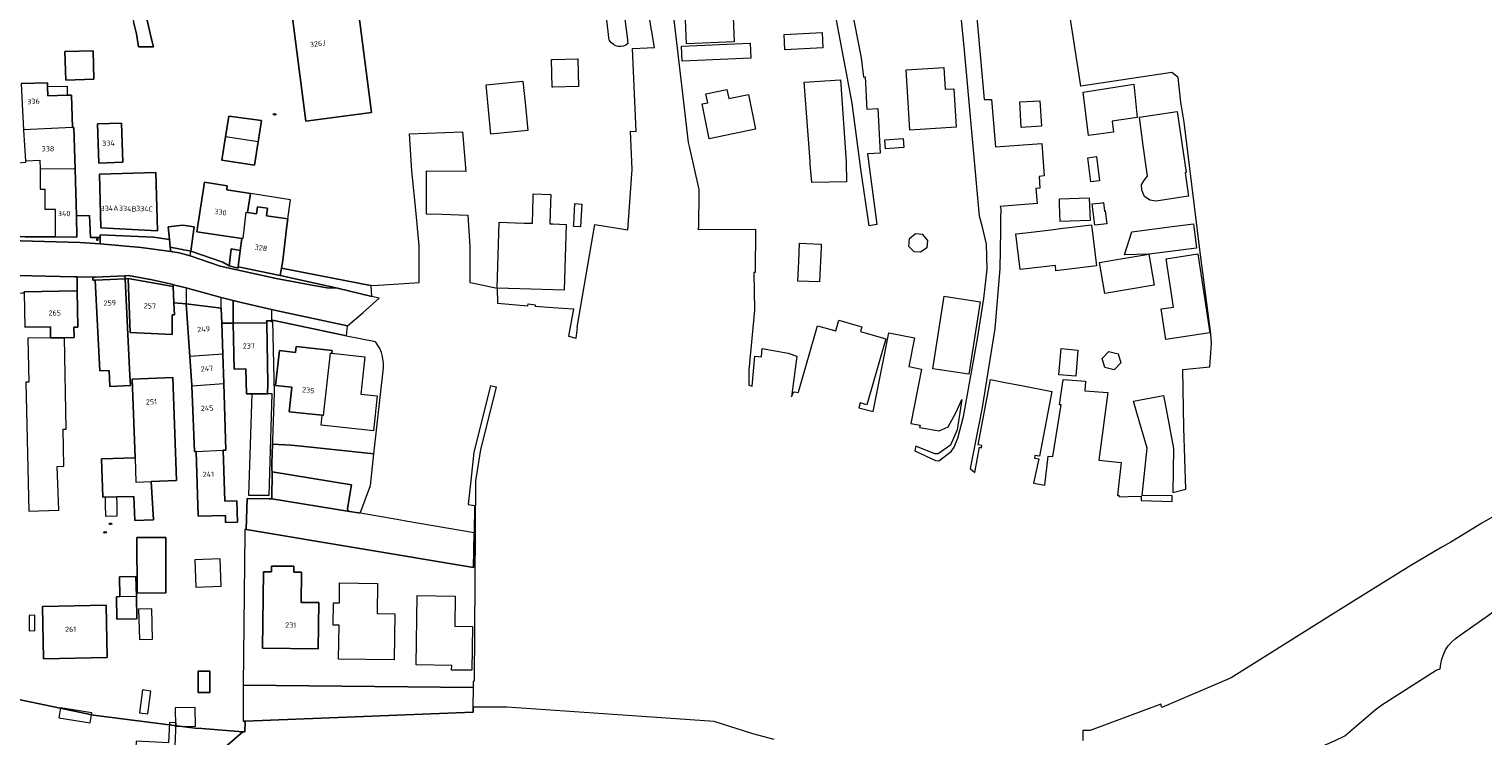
# Model space of a CAD drawing. Header units: metres. Extents: x 92650 to 117222, y 425801 to 461092.
# Tile 126 of 146: x 115911 to 116159, y 426360 to 426481. Entities that reach past the tile are written whole.
import ezdxf
from ezdxf.enums import TextEntityAlignment as Align

# ---------------------------------------------------------------- set-up
doc = ezdxf.new("R2010")
doc.units = ezdxf.units.M
doc.layers.get('0').update_dxf_attribs({"color": 253, "linetype": 'CONTINUOUS', "lineweight": 15})
for name, color, linetype, lineweight in [('B-WE-GK-KEERWAND_DAMWAND-G', 253, 'CONTINUOUS', 15), ('B-WE-GR-STRUIK-GV', 253, 'CONTINUOUS', 15), ('B-WE-IE-MEUBILAIR-S', 253, 'CONTINUOUS', 15), ('B-WE-IE-TERREINAFSCHEIDING_KUNSTMATIG_MUUR-G', 253, 'IE-TERREINAFSCHEIDING_KUNSTMATIG-SO', 15), ('B-WE-KW-KUNSTWERK_STEIGER-GV', 253, 'CONTINUOUS', 15), ('B-WE-OG-BEBOUWING-GV', 253, 'CONTINUOUS', 15), ('B-WE-OG-BEBOUWING-T18', 253, 'CONTINUOUS', 15), ('B-WE-OG-BEBOUWING_LUIFEL-GV', 253, 'CONTINUOUS', 15), ('B-WE-OG-BEBOUWING_OVERBOUWING-GV', 253, 'CONTINUOUS', 15), ('B-WE-OG-BEBOUWING_SCHUUR-GV', 253, 'CONTINUOUS', 15), ('B-WE-OG-TERREIN_ERF-GV', 253, 'CONTINUOUS', 15), ('B-WE-OG-WATER-GV', 253, 'CONTINUOUS', 15), ('B-WE-OG-WATER_SLOOT-GV', 253, 'CONTINUOUS', 15), ('B-WE-VH-GESLOTENVERHARDING_ASFALT-GV', 253, 'CONTINUOUS', 15), ('B-WE-VH-GESLOTENVERHARDING_BETON-GV', 253, 'CONTINUOUS', 15), ('B-WE-VH-OPENVERHARDING_BETONSTRAATSTEEN-GV', 253, 'CONTINUOUS', 15), ('B-WE-VH-OPENVERHARDING_STRAATBAKSTEEN-GV', 253, 'CONTINUOUS', 15), ('B-WE-VH-OPENVERHARDING_TEGEL-GV', 253, 'CONTINUOUS', 15)]:
    doc.layers.add(name, color=color, linetype=linetype, lineweight=lineweight)
doc.styles.add('NLCS-ISO', font='NLCS-ISO.ttf')
doc.styles.add('NLCS-ISO-M200-T18', font='NLCS-ISO.ttf', dxfattribs={"height": 0.36})
doc.linetypes.add('IE-TERREINAFSCHEIDING_KUNSTMATIG-SO', pattern='A,4,[82,NLCS.SHX,S=0.75,R=90,X=0,Y=0],4,-2', length=10)

# ---------------------------------------------------------------- blocks, each defined once
blk = doc.blocks.new('SIE-MEUBILAIR_PAAL_LICHTMAST-SO')
for points in [[(-0.6, 0), (-1, 0)], [(-0.7, 0.7), (-0.4, 0.4)], [(0, 1), (0, 0.6)], [(0.4, 0.4), (0.7, 0.7)], [(1, 0), (0.6, 0)], [(-0.7, -0.7), (-0.4, -0.4)], [(0, -0.6), (0, -1)], [(0.4, -0.4), (0.7, -0.7)]]:
    blk.add_lwpolyline(points)
blk.add_circle((0, 0), 0.5)
blk = doc.blocks.new('SIE-MEUBILAIR_PUT_RIOOLPUT-SO')
blk.add_ellipse((0, 0), major_axis=(1.25, 0), ratio=0.54)
at = {"style": 'NLCS-ISO'}
blk.add_text('ri', height=0.75, dxfattribs=at).set_placement((0, 0.1), align=Align.MIDDLE_CENTER)
blk = doc.blocks.new('SIE-MEUBILAIR_PUT-SO')
blk.add_ellipse((0, 0), major_axis=(1.25, 0), ratio=0.54)

msp = doc.modelspace()

# ---------------------------------------------------------------- linework, layer by layer
at = {"layer": 'B-WE-GK-KEERWAND_DAMWAND-G', "transparency": 33554687, "flags": 128}
for points in [[(115947.079, 426369.141), (115986.457, 426368.744)], [(115947.079, 426369.141), (115947.079, 426363.021)], [(115986.397, 426364.518), (115947.404, 426363.021)], [(115947.351, 426361.196), (115947.047, 426361.188)], [(115947.404, 426363.021), (115947.079, 426363.021)], [(115947.404, 426363.021), (115947.351, 426361.196)]]:
    msp.add_lwpolyline(points, dxfattribs=at)
at = {"layer": 'B-WE-GR-STRUIK-GV', "transparency": 33554687, "flags": 128}
for points in [[(116009.744, 426479.295), (116009.657, 426479.437), (116007.442, 426498.585), (116004.351, 426519.43), (116004.729, 426519.696)], [(115909.157, 426472.018), (115913.659, 426472.145), (115913.679, 426471.422), (115913.721, 426469.917), (115917.083, 426470.012), (115917.779, 426470.031), (115917.934, 426464.499), (115918.158, 426464.51), (115918.359, 426457.36), (115918.583, 426449.365), (115920.849, 426449.428), (115920.992, 426445.674), (115922.644, 426445.668), (115922.636, 426446.159), (115931.753, 426445.713), (115934.483, 426445.308), (115934.247, 426447.487), (115936.804, 426447.764), (115938.692, 426447.516), (115938.144, 426443.352), (115943.628, 426441.44), (115944.696, 426440.832), (115945.061, 426443.739), (115946.604, 426443.457), (115946.87, 426445.52), (115946.87, 426445.522), (115939.18, 426446.63), (115940.49, 426455.13), (115944.378, 426454.53), (115944.27, 426453.83), (115948.34, 426453.21), (115947.841, 426449.956), (115949.372, 426449.737), (115949.544, 426450.942), (115951.257, 426450.697), (115951.073, 426449.402), (115954.696, 426448.885), (115954.524, 426447.678), (115953.857, 426441.747), (115953.641, 426440.46), (115968.874, 426437.452), (115968.94, 426437.456), (115970.185, 426437.535), (115976.364, 426437.927), (115977.162, 426437.978), (115977.173, 426444.226), (115976.68, 426449.801), (115975.897, 426457.051), (115975.533, 426463.398), (115984.581, 426463.73), (115985.167, 426456.981), (115978.34, 426457.033), (115978.34, 426449.746), (115981.077, 426449.655), (115985.474, 426449.508), (115985.819, 426444.134), (115985.808, 426437.963), (115985.957, 426437.963), (115990.473, 426437.013), (115990.539, 426434.465), (115995.763, 426433.985), (115995.811, 426434.314), (115996.993, 426434.166), (115996.964, 426433.962), (116000, 426433.74), (116003.515, 426433.482), (116002.662, 426428.787), (116004.01, 426428.466), (116004.067, 426428.926), (116004.239, 426430.318), (116004.183, 426430.328), (116007.17, 426447.893), (116012.799, 426446.979), (116013.564, 426457.325), (116013.283, 426463.827), (116014.253, 426463.783), (116013.64, 426477.967), (116017.41, 426478.13), (116013.704, 426500)], [(116020.71, 426482.86), (116022.209, 426469.792), (116023.165, 426461.904), (116023.36, 426461.028), (116024.935, 426453.873), (116024.933, 426453.475), (116024.903, 426447.368), (116024.788, 426447.063), (116034.625, 426447.091), (116034.613, 426439.702), (116034.348, 426439.696), (116034.485, 426433.254), (116033.525, 426423.024), (116033.492, 426420.411), (116034.083, 426420.254), (116034.524, 426425.386), (116035.677, 426425.278), (116035.783, 426426.728), (116040.223, 426425.899), (116041.693, 426425.373), (116040.805, 426418.465), (116041.162, 426419.267), (116041.328, 426419.298), (116041.908, 426419.155), (116042.075, 426419.469), (116045.246, 426430.599), (116048.36, 426429.71), (116048.88, 426431.55), (116052.036, 426430.65), (116052.81, 426430.43), (116052.58, 426429.62), (116056.89, 426428.38), (116053.66, 426417.07), (116052.54, 426417.39), (116052.302, 426416.556), (116054.762, 426415.941), (116056.446, 426424.485), (116057.42, 426429.39), (116061.81, 426428.52), (116060.84, 426423.62), (116063.038, 426423.185), (116061.206, 426413.894), (116062.765, 426413.594), (116062.691, 426413.216), (116066.043, 426412.62), (116067.58, 426413.339), (116068.889, 426415.726), (116069.891, 426418.004), (116069.112, 426412.779), (116067.948, 426410.153), (116065.885, 426408.713), (116065.292, 426408.685), (116062.064, 426410.024), (116061.9, 426409.192), (116065.426, 426407.579), (116065.946, 426407.49), (116068.064, 426409.085), (116068.579, 426409.817), (116069.242, 426411.394), (116070.194, 426415.08), (116072.604, 426428.381), (116073.686, 426435.272), (116074.206, 426440.264), (116074.099, 426444.547), (116073.444, 426447.467), (116073.087, 426448.705), (116072.905, 426449.336), (116070.352, 426477.643), (116068.382, 426497.988)], [(116071.887, 426489.641), (116073.699, 426469.252), (116074.986, 426469.279), (116075.67, 426461.158), (116081.991, 426461.642), (116083.55, 426461.76), (116083.97, 426456.2), (116083.097, 426456.128), (116083.249, 426454.113), (116082.571, 426454.062), (116082.77, 426451.465), (116076.448, 426450.981), (116076.564, 426450.495), (116076.536, 426448.86), (116076.501, 426446.79), (116076.38, 426440.302), (116075.527, 426430.131), (116073.388, 426416.601), (116071.321, 426406.167), (116072.152, 426405.487), (116072.94, 426409.811), (116073.279, 426409.744), (116073.349, 426410.114), (116072.708, 426410.236), (116074.83, 426421.4), (116077.282, 426420.913), (116080.083, 426420.357), (116085.258, 426419.33), (116083.155, 426408.274), (116082.392, 426408.419), (116082.307, 426407.973), (116083.045, 426407.828), (116082.124, 426403.667), (116084.066, 426403.33), (116084.684, 426408.301), (116085.47, 426408.245), (116086.857, 426417.083), (116086.57, 426417.085), (116087.244, 426421.379), (116091.066, 426421.136), (116090.907, 426419.488), (116094.853, 426419.168), (116093.314, 426407.608), (116097.121, 426407.2), (116096.524, 426401.631), (116096.739, 426401.608), (116096.726, 426401.429), (116097.605, 426401.376), (116098.32, 426401.393), (116100.572, 426401.448), (116100.554, 426400.738), (116105.859, 426400.562), (116105.868, 426401.546), (116100.734, 426401.582), (116101.563, 426409.68), (116099.926, 426415.298), (116099.27, 426417.7), (116104.36, 426418.66), (116104.796, 426416.36), (116106.087, 426409.616), (116105.988, 426402.113), (116108.163, 426402.664), (116107.832, 426413.159), (116107.693, 426423.111), (116112.277, 426423.595), (116112.556, 426427.561), (116112.444, 426429.215), (116110.592, 426443.613), (116107.892, 426465.414), (116107.351, 426468.836), (116106.861, 426473.05), (116105.766, 426473.896), (116090.252, 426471.565), (116087.099, 426491.873)], [(116011.233, 426487.816), (116011.674, 426487.873), (116012.704, 426479.913), (116012.844, 426478.833)], [(116050.445, 426488.094), (116052.688, 426476.406), (116053.123, 426473.114), (116053.372, 426473.128), (116053.555, 426469.847), (116053.633, 426468.457), (116053.681, 426467.598), (116055.546, 426467.702), (116055.971, 426460.084), (116053.803, 426459.963), (116055.367, 426447.875), (116054.711, 426447.781), (116054.063, 426447.688), (116052.625, 426457.344), (116051.172, 426468.656), (116048.287, 426483.744)], [(115930.341, 426484.285), (115931.369, 426479.783), (115931.746, 426478.288), (115931.379, 426478.283), (115930.202, 426478.264), (115929.224, 426478.265), (115928.836, 426480.473), (115928.361, 426482.533)], [(116030.83, 426483.32), (116031.02, 426479.152), (116022.859, 426478.78), (116022.67, 426482.95)]]:
    msp.add_lwpolyline(points, dxfattribs=at)
for points in [[(115976.02, 426499.936), (115974.017, 426499.678), (115974.087, 426499.133), (115972.742, 426498.96), (115973.079, 426496.343), (115969.738, 426495.913), (115969.4, 426498.533), (115965.033, 426497.969), (115969.016, 426467.036), (115957.821, 426465.587), (115953.836, 426496.529), (115952.874, 426496.406), (115951.118, 426510.048), (115972.33, 426512.776), (115972.4, 426512.23), (115974.394, 426512.487), (115974.012, 426515.453), (115985.236, 426516.871), (115989.301, 426485.365), (115978.105, 426483.927)], [(116039.543, 426480.357), (116046.028, 426480.694), (116046.162, 426478.114), (116039.677, 426477.777)], [(116021.977, 426478.368), (116033.709, 426478.889), (116033.822, 426476.362), (116022.09, 426475.841)], [(115921.43, 426477.61), (115921.57, 426472.72), (115916.78, 426472.58), (115916.64, 426477.47)], [(116000, 426471.372), (115999.874, 426471.369), (115999.769, 426476.109), (116000, 426476.114), (116004.29, 426476.21), (116004.396, 426471.469)], [(116060.623, 426470.615), (116060.391, 426474.356), (116066.809, 426474.754), (116067.041, 426471.013), (116068.538, 426471.106), (116068.945, 426464.522), (116061.031, 426464.032)], [(115988.993, 426467.555), (115988.589, 426471.769), (115994.91, 426472.375), (115995.314, 426468.161), (115995.719, 426463.947), (115989.398, 426463.341)], [(116030.085, 426469.426), (116033.458, 426470.106), (116034.655, 426464.175), (116026.703, 426462.57), (116025.506, 426468.501), (116026.487, 426468.699), (116026.166, 426470.213), (116029.743, 426470.968)], [(116050.11, 426458.594), (116050.17, 426455.17), (116044.25, 426455.06), (116044.002, 426458.213), (116043.964, 426458.723), (116042.963, 426472.221), (116049.169, 426472.657)], [(116099.876, 426466.204), (116095.595, 426465.57), (116095.823, 426463.694), (116091.574, 426463.102), (116090.656, 426470.544), (116099.288, 426471.867)], [(116083.236, 426469.058), (116083.499, 426464.713), (116080.058, 426464.504), (116079.795, 426468.85)], [(115949.66, 426462.02), (115949.05, 426458.05), (115943.47, 426458.9), (115944.08, 426462.88), (115944.63, 426466.42), (115950.23, 426465.69)], [(116100.239, 426466.247), (116106.703, 426467.239), (116108.242, 426456.763), (116108.045, 426456.733), (116108.65, 426452.76), (116108.574, 426452.753), (116103.14, 426451.9), (116102.06, 426452.06), (116101.11, 426452.7), (116100.67, 426453.75), (116100.63, 426454.7), (116101.02, 426455.35), (116101.33, 426455.83), (116101.66, 426456.16), (116100.919, 426461.422)], [(115926.518, 426458.529), (115922.404, 426458.388), (115922.174, 426465.107), (115926.287, 426465.247)], [(116056.747, 426462.35), (116059.878, 426462.578), (116059.988, 426461.071), (116056.856, 426460.843)], [(116091.451, 426459.322), (116092.937, 426459.5), (116093.43, 426455.374), (116091.943, 426455.197)], [(115932.464, 426446.819), (115922.783, 426447.336), (115922.526, 426456.501), (115932.185, 426456.771)], [(115990.473, 426437.013), (115990.818, 426448.281), (115995.029, 426448.152), (115996.511, 426448.107), (115996.646, 426452.506), (115996.665, 426453.139), (115999.651, 426453.048), (115999.607, 426451.597), (115999.497, 426448.002), (116000, 426447.987), (116002.286, 426447.917), (116001.942, 426436.662), (116000, 426436.721), (115996.28, 426436.835)], [(116004.98, 426451.401), (116004.758, 426447.495), (116004.68, 426447.499), (116003.568, 426447.562), (116003.586, 426447.877), (116003.789, 426451.469)], [(116086.714, 426448.414), (116086.609, 426451.376), (116086.578, 426452.264), (116091.688, 426452.444), (116091.823, 426448.594)], [(116092.188, 426451.417), (116093.961, 426451.629), (116094.091, 426451.645), (116094.264, 426450.201), (116094.403, 426450.218), (116094.665, 426448.024), (116092.622, 426447.78)], [(116060.858, 426444.137), (116060.953, 426445.51), (116061.979, 426446.358), (116063.139, 426446.229), (116064.062, 426445.14), (116063.941, 426443.932), (116062.849, 426443.148), (116061.731, 426443.229)], [(116092.917, 426440.827), (116085.995, 426440.006), (116085.89, 426440.9), (116080.368, 426440.245), (116079.872, 426440.186), (116079.147, 426446.3), (116080.776, 426446.493), (116085.165, 426447.013), (116086.757, 426447.202), (116092.086, 426447.834)], [(116101.86, 426442.83), (116097.7, 426442.74), (116098.96, 426446.65), (116105.828, 426447.539), (116109.5, 426448.014), (116110.018, 426443.834), (116101.91, 426442.83)], [(116042.033, 426441.604), (116042.172, 426444.695), (116045.885, 426444.529), (116045.863, 426444.042), (116045.595, 426438.074), (116041.882, 426438.241)], [(116101.86, 426442.83), (116102.761, 426437.533), (116094.34, 426436.1), (116093.43, 426441.39), (116096.069, 426441.841)], [(116112.261, 426429.4), (116104.784, 426428.268), (116103.996, 426433.482), (116106.05, 426433.79), (116104.8, 426442.04), (116110.225, 426442.861)], [(116073.049, 426434.699), (116071.11, 426422.293), (116064.966, 426423.253), (116066.904, 426435.66)], [(116086.872, 426426.685), (116089.755, 426426.43), (116089.36, 426421.961), (116086.478, 426422.215)], [(116096.614, 426425.82), (116097.074, 426424.251), (116095.946, 426423.067), (116094.356, 426423.453), (116093.895, 426425.022), (116095.024, 426426.206)]]:
    msp.add_lwpolyline(points, close=True, dxfattribs=at)
at = {"layer": 'B-WE-GR-STRUIK-GV', "transparency": 33554687}
msp.add_lwpolyline([(116012.844, 426478.833, -0.465844), (116009.744, 426479.295)], format="xyb", dxfattribs=at)
at = {"layer": 'B-WE-IE-TERREINAFSCHEIDING_KUNSTMATIG_MUUR-G', "transparency": 33554687, "flags": 128}
msp.add_lwpolyline([(115947.351, 426395.136), (115947.079, 426369.141)], dxfattribs=at)
at = {"layer": 'B-WE-KW-KUNSTWERK_STEIGER-GV', "transparency": 33554687, "flags": 128}
for points in [[(115920.968, 426362.692), (115921.251, 426364.43), (115915.863, 426365.307), (115915.58, 426363.569)], [(115935.642, 426362.718), (115934.478, 426362.775), (115934.311, 426359.319), (115928.828, 426359.584), (115928.772, 426358.432), (115937.488, 426358.01), (115937.523, 426358.732), (115935.454, 426358.832)]]:
    msp.add_lwpolyline(points, close=True, dxfattribs=at)
at = {"layer": 'B-WE-OG-BEBOUWING-GV', "transparency": 33554687, "flags": 128}
for points in [[(115976.02, 426499.936), (115978.105, 426483.927), (115989.301, 426485.365), (115985.236, 426516.871), (115974.012, 426515.453), (115974.394, 426512.487), (115972.4, 426512.23), (115972.33, 426512.776), (115951.118, 426510.048), (115952.874, 426496.406), (115953.836, 426496.529), (115957.821, 426465.587), (115969.016, 426467.036), (115965.033, 426497.969), (115969.4, 426498.533), (115969.738, 426495.913), (115973.079, 426496.343), (115972.742, 426498.96), (115974.087, 426499.133), (115974.017, 426499.678)], [(115921.43, 426477.61), (115916.64, 426477.47), (115916.78, 426472.58), (115921.57, 426472.72)], [(115926.518, 426458.529), (115926.287, 426465.247), (115922.174, 426465.107), (115922.404, 426458.388)], [(115944.08, 426462.88), (115943.47, 426458.9), (115949.05, 426458.05), (115949.66, 426462.02)], [(115922.783, 426447.336), (115932.464, 426446.819), (115932.185, 426456.771), (115922.526, 426456.501)], [(115922.597, 426422.891), (115924.18, 426422.968), (115924.33, 426420.2), (115927.82, 426420.38), (115927.678, 426423.147), (115926.897, 426438.636), (115921.817, 426438.38)], [(115935.371, 426432.479), (115935.263, 426434.482), (115935.111, 426437.281), (115927.44, 426438.676), (115927.791, 426429.424), (115934.965, 426429.091), (115934.928, 426432.474)], [(115909.655, 426436.243), (115909.759, 426430.34), (115914.156, 426430.418), (115914.189, 426428.542), (115916.569, 426428.54), (115918.183, 426428.569), (115918.151, 426430.345), (115918.84, 426430.357), (115918.729, 426436.552), (115918.525, 426436.548), (115909.652, 426436.39)], [(115947.555, 426423.217), (115947.634, 426418.967), (115948.592, 426418.965), (115951.259, 426418.96), (115951.306, 426420.684), (115951.113, 426431.115), (115945.397, 426431.009), (115945.542, 426423.179)], [(115937.962, 426425.319), (115938.309, 426420.385), (115938.311, 426420.33), (115943.767, 426420.714), (115943.607, 426425.716)], [(115956.052, 426426.041), (115953.27, 426426.34), (115952.629, 426420.375), (115955.411, 426420.075), (115954.963, 426415.899), (115960.6, 426415.294), (115960.828, 426415.269), (115961.993, 426425.906), (115962.222, 426425.882), (115962.275, 426426.379), (115956.161, 426427.036)], [(115931.371, 426403.955), (115935.724, 426404.113), (115935.08, 426421.733), (115928.129, 426421.479), (115928.621, 426407.99), (115928.772, 426403.861)], [(115933.895, 426384.917), (115933.851, 426394.394), (115928.938, 426394.371), (115928.982, 426384.894)], [(115957.084, 426388.457), (115955.735, 426388.474), (115955.747, 426389.474), (115951.948, 426389.522), (115951.935, 426388.522), (115950.585, 426388.539), (115950.419, 426375.481), (115959.918, 426375.359), (115960.019, 426383.259), (115957.019, 426383.297)], [(115928.84, 426384.37), (115928.75, 426387.73), (115925.94, 426387.65), (115926.03, 426384.29)], [(115912.97, 426373.681), (115923.859, 426373.91), (115923.672, 426382.831), (115912.783, 426382.603)], [(115939.378, 426367.923), (115941.377, 426367.912), (115941.397, 426371.535), (115939.41, 426371.546)]]:
    msp.add_lwpolyline(points, close=True, dxfattribs=at)
for points in [[(115917.934, 426464.499), (115917.779, 426470.031), (115917.083, 426470.012), (115913.721, 426469.917), (115913.679, 426471.422), (115913.659, 426472.145), (115909.157, 426472.018), (115909.272, 426469.62), (115909.538, 426464.095)], [(115949.66, 426462.02), (115950.23, 426465.69), (115944.63, 426466.42), (115944.08, 426462.88)], [(115918.359, 426457.36), (115918.158, 426464.51), (115917.934, 426464.499), (115909.538, 426464.095), (115909.54, 426464.05), (115909.868, 426458.799), (115912.343, 426458.879), (115912.39, 426457.39)], [(115909.868, 426458.799), (115909.887, 426458.49), (115908.57, 426458.41), (115908.63, 426457.41), (115896.3, 426457.8), (115896.115, 426451.958), (115896.19, 426451.956), (115900.178, 426451.829), (115900.395, 426446.223), (115909.813, 426445.802), (115915.03, 426445.777), (115915, 426450.47), (115913.28, 426450.47), (115913.26, 426453.94)], [(115915.03, 426445.777), (115918.684, 426445.759), (115918.583, 426449.365), (115918.359, 426457.36), (115912.39, 426457.39), (115912.41, 426453.93), (115913.26, 426453.94)], [(115947.548, 426449.982), (115947.841, 426449.956), (115948.34, 426453.21), (115944.27, 426453.83), (115944.378, 426454.53), (115940.49, 426455.13), (115939.18, 426446.63), (115946.87, 426445.522), (115946.87, 426445.52)], [(115947.548, 426449.982), (115947.05, 426445.5), (115946.87, 426445.52), (115946.604, 426443.457), (115946.242, 426440.653), (115953.424, 426439.173), (115953.641, 426440.46), (115953.857, 426441.747), (115954.524, 426447.678), (115954.696, 426448.885), (115951.073, 426449.402), (115951.257, 426450.697), (115949.544, 426450.942), (115949.372, 426449.737), (115947.841, 426449.956)], [(115943.607, 426425.716), (115943.438, 426431.009), (115943.356, 426433.58), (115937.326, 426434.355), (115937.962, 426425.319)], [(115938.311, 426420.33), (115938.787, 426409.069), (115939.045, 426409.082), (115943.69, 426409.319), (115944.13, 426409.333), (115943.767, 426420.714)], [(115939.045, 426409.082), (115939.399, 426398.034), (115944.046, 426398.182), (115944.084, 426396.972), (115946.126, 426397.038), (115946.009, 426400.688), (115943.967, 426400.622), (115943.69, 426409.319)], [(115928.621, 426407.99), (115922.857, 426407.83), (115923.107, 426401.296), (115925.5, 426401.351), (115928.388, 426401.417), (115928.581, 426397.295), (115931.76, 426397.441), (115931.371, 426403.955)], [(115926.03, 426384.29), (115925.42, 426384.28), (115925.52, 426380.42), (115928.94, 426380.52), (115928.84, 426384.37)]]:
    msp.add_lwpolyline(points, dxfattribs=at)
at = {"layer": 'B-WE-OG-BEBOUWING_LUIFEL-GV', "transparency": 33554687, "flags": 128}
for points in [[(115917.041, 426471.517), (115913.679, 426471.422), (115913.721, 426469.917), (115917.083, 426470.012)], [(115948.34, 426453.21), (115947.841, 426449.956), (115949.372, 426449.737), (115949.544, 426450.942), (115951.257, 426450.697), (115951.073, 426449.402), (115954.696, 426448.885), (115955.204, 426452.138)]]:
    msp.add_lwpolyline(points, close=True, dxfattribs=at)
at = {"layer": 'B-WE-OG-BEBOUWING_OVERBOUWING-GV', "transparency": 33554687, "flags": 128}
for points in [[(115911.51, 426378.483), (115911.476, 426381.098), (115910.505, 426381.085), (115910.539, 426378.47)], [(115929.354, 426376.95), (115931.598, 426377.008), (115931.463, 426382.187), (115929.219, 426382.129)], [(115929.4, 426364.418), (115930.817, 426364.237), (115931.318, 426368.148), (115929.901, 426368.329)], [(115938.877, 426365.357), (115935.467, 426365.291), (115935.529, 426362.082), (115938.939, 426362.149)]]:
    msp.add_lwpolyline(points, close=True, dxfattribs=at)
at = {"layer": 'B-WE-OG-BEBOUWING_SCHUUR-GV', "transparency": 33554687, "flags": 128}
for points in [[(115916.336, 426412.931), (115916.846, 426412.94), (115916.569, 426428.54), (115914.189, 426428.542), (115910.3, 426428.472), (115910.434, 426420.937), (115909.962, 426420.922), (115910.47, 426398.9), (115915.56, 426399.06), (115915.327, 426406.558), (115916.462, 426406.572)], [(115948.592, 426418.965), (115948.006, 426401.655), (115951.532, 426401.655), (115952.02, 426418.958), (115951.259, 426418.96)], [(115925.5, 426401.35), (115923.48, 426401.3), (115923.51, 426400), (115923.56, 426398.04), (115925.58, 426398.09), (115925.53, 426400.05)], [(115938.845, 426390.571), (115939.016, 426385.911), (115943.336, 426386.069), (115943.165, 426390.729)]]:
    msp.add_lwpolyline(points, close=True, dxfattribs=at)
at = {"layer": 'B-WE-OG-TERREIN_ERF-GV', "transparency": 33554687, "flags": 128}
for points in [[(115952.123, 426431.406), (115951.096, 426431.406), (115951.113, 426431.115), (115951.306, 426420.684), (115951.259, 426418.96), (115948.592, 426418.965), (115947.634, 426418.967), (115947.555, 426423.217), (115945.542, 426423.179), (115945.397, 426431.009), (115943.438, 426431.009), (115943.607, 426425.716), (115943.767, 426420.714), (115944.13, 426409.333), (115943.69, 426409.319), (115943.967, 426400.622), (115946.009, 426400.688), (115946.126, 426397.038), (115944.084, 426396.972), (115944.046, 426398.182), (115939.399, 426398.034), (115939.045, 426409.082), (115938.787, 426409.069), (115938.311, 426420.33), (115938.309, 426420.385), (115937.962, 426425.319), (115937.326, 426434.355), (115935.263, 426434.482), (115935.371, 426432.479), (115934.928, 426432.474), (115934.965, 426429.091), (115927.791, 426429.424), (115927.44, 426438.676), (115926.897, 426438.636), (115927.678, 426423.147), (115927.82, 426420.38), (115924.33, 426420.2), (115924.18, 426422.968), (115922.597, 426422.891), (115921.817, 426438.38), (115921.417, 426438.38), (115921.417, 426438.886), (115918.729, 426438.938), (115918.729, 426436.552), (115918.84, 426430.357), (115918.151, 426430.345), (115918.183, 426428.569), (115916.569, 426428.54), (115914.189, 426428.542), (115914.156, 426430.418), (115909.759, 426430.34)], [(115986.457, 426368.744), (115986.473, 426369.865), (115986.631, 426369.87), (115986.868, 426404.121), (115987.035, 426405.102), (115987.68, 426409.417), (115990.359, 426420.092), (115990.021, 426420.177), (115989.384, 426420.347), (115986.506, 426408.969), (115986.008, 426404.112), (115985.969, 426404.115), (115985.556, 426400.018), (115986.622, 426399.84), (115986.551, 426395.172), (115986.46, 426389.266), (115947.582, 426395.743), (115947.369, 426395.779), (115947.351, 426395.136), (115947.079, 426369.141)], [(115947.582, 426395.743), (115947.781, 426401.053), (115951.513, 426401.003), (115952.015, 426400.996), (115952.024, 426405.645), (115951.975, 426406.042), (115951.961, 426407.093), (115952.096, 426410.369)], [(115901.344, 426368.25), (115921.492, 426364), (115938.906, 426361.813), (115940.039, 426361.719), (115947.047, 426361.188), (115947.351, 426361.196), (115947.404, 426363.021)]]:
    msp.add_lwpolyline(points, dxfattribs=at)
for points in [[(115955.253, 426410.182), (115957.063, 426410.018), (115969.444, 426408.715), (115971.07, 426423.394), (115971.081, 426423.835), (115971.063, 426424.275), (115970.982, 426424.931), (115970.892, 426425.362), (115970.704, 426425.995), (115970.418, 426426.683), (115970.232, 426427.04), (115969.879, 426427.607), (115969.717, 426427.844), (115964.742, 426428.834), (115964.743, 426428.841), (115952.12, 426431.573), (115952.123, 426431.406), (115952.366, 426419.074), (115952.125, 426411.07), (115952.096, 426410.369)], [(115967.88, 426425.274), (115967.194, 426418.91), (115969.978, 426418.611), (115969.339, 426412.646), (115960.419, 426413.603), (115960.6, 426415.294), (115954.963, 426415.899), (115955.411, 426420.075), (115952.629, 426420.375), (115953.27, 426426.34), (115956.052, 426426.041), (115956.161, 426427.036), (115962.275, 426426.379), (115962.222, 426425.882)], [(115925.5, 426401.351), (115923.107, 426401.296), (115922.857, 426407.83), (115928.621, 426407.99), (115928.129, 426421.479), (115935.08, 426421.733), (115935.724, 426404.113), (115931.371, 426403.955), (115931.76, 426397.441), (115928.581, 426397.295), (115928.388, 426401.417)], [(115933.851, 426394.394), (115933.895, 426384.917), (115928.982, 426384.894), (115928.938, 426394.371)], [(115955.735, 426388.474), (115957.084, 426388.457), (115957.019, 426383.297), (115960.019, 426383.259), (115959.918, 426375.359), (115950.419, 426375.481), (115950.585, 426388.539), (115951.935, 426388.522), (115951.948, 426389.522), (115955.747, 426389.474)], [(115926.03, 426384.29), (115925.94, 426387.65), (115928.75, 426387.73), (115928.84, 426384.37), (115928.94, 426380.52), (115925.52, 426380.42), (115925.42, 426384.28)], [(115963.568, 426386.639), (115970.067, 426386.556), (115970.001, 426381.396), (115973.001, 426381.358), (115972.9, 426373.459), (115963.401, 426373.58), (115963.475, 426379.409), (115962.475, 426379.422), (115962.524, 426383.222), (115963.524, 426383.209)], [(115976.672, 426372.613), (115976.823, 426384.472), (115983.322, 426384.389), (115983.256, 426379.23), (115986.256, 426379.192), (115986.161, 426371.692), (115982.711, 426371.736), (115982.721, 426372.536)], [(115912.97, 426373.681), (115912.783, 426382.603), (115923.672, 426382.831), (115923.859, 426373.91)], [(115941.377, 426367.912), (115939.378, 426367.923), (115939.41, 426371.546), (115941.397, 426371.535)], [(115947.079, 426363.021), (115947.404, 426363.021), (115986.397, 426364.518), (115986.409, 426365.387), (115986.457, 426368.744), (115947.079, 426369.141)]]:
    msp.add_lwpolyline(points, close=True, dxfattribs=at)
at = {"layer": 'B-WE-OG-WATER-GV', "transparency": 33554687, "flags": 128}
msp.add_lwpolyline([(115917.078, 426335.188), (115947.047, 426361.188), (115940.039, 426361.719), (115938.906, 426361.813), (115921.492, 426364), (115901.344, 426368.25)], dxfattribs=at)
at = {"layer": 'B-WE-OG-WATER_SLOOT-GV', "transparency": 33554687, "flags": 128}
for points in [[(115919.508, 426539.031), (115923.953, 426511.719), (115927.528, 426490.075), (115927.759, 426486.735), (115928.045, 426484.739), (115928.361, 426482.533), (115928.836, 426480.473), (115929.224, 426478.265), (115930.202, 426478.264), (115931.379, 426478.283), (115931.746, 426478.288), (115931.369, 426479.783), (115930.341, 426484.285), (115929.481, 426490.15), (115928.734, 426495.609), (115927.913, 426505.252), (115923.711, 426534.375), (115923.07, 426540.344)], [(116169.289, 426402.875), (116158.781, 426396.844), (116153.742, 426393.781), (116153.474, 426393.624), (116151.952, 426392.729), (116146.617, 426389.594), (116134.28, 426381.898), (116115.945, 426370.406), (116104.059, 426365.34), (116103.91, 426365.934), (116091.818, 426361.394), (116090.57, 426361.406), (116090.589, 426359.704)], [(116154.882, 426377.589), (116163.954, 426383.96)], [(116014.868, 426341.129), (116025.62, 426339.687), (116025.368, 426339.344), (116041.553, 426337.976), (116048.886, 426336.353), (116054.229, 426337.008), (116072.831, 426339.488), (116096.47, 426343.22), (116096.898, 426343.313), (116113.891, 426350.656), (116128.499, 426357.35), (116129.724, 426357.911), (116133.693, 426359.705), (116135.336, 426360.469), (116140.567, 426364.965), (116141.686, 426365.773), (116150.986, 426371.743), (116151.668, 426371.947)], [(116037.852, 426359.875), (116034.2, 426360.82), (116027.598, 426362.967), (116015.3, 426363.807), (115992.172, 426365.387), (115986.409, 426365.387), (115986.397, 426364.518), (115947.404, 426363.021), (115947.351, 426361.196), (115947.047, 426361.188), (115917.078, 426335.188)]]:
    msp.add_lwpolyline(points, dxfattribs=at)
at = {"layer": 'B-WE-OG-WATER_SLOOT-GV', "transparency": 33554687}
msp.add_lwpolyline([(116151.668, 426371.947, -0.249131), (116154.882, 426377.589)], format="xyb", dxfattribs=at)
at = {"layer": 'B-WE-VH-GESLOTENVERHARDING_ASFALT-GV', "transparency": 33554687, "flags": 128}
msp.add_lwpolyline([(115906.097, 426439.246), (115918.268, 426438.947), (115918.729, 426438.938), (115921.417, 426438.886), (115921.792, 426438.879), (115926.876, 426439.148), (115927.467, 426439.179), (115931.512, 426438.427), (115935.111, 426437.63), (115935.2, 426437.61), (115937.326, 426437.046), (115943.356, 426435.445), (115945.397, 426434.903), (115946.535, 426434.601), (115951.941, 426433.368), (115952.965, 426433.135), (115964.936, 426430.564), (115967.584, 426432.886), (115970.333, 426435.297), (115969.063, 426435.603), (115963.222, 426437.013), (115961.443, 426437.096), (115959.785, 426437.351), (115952.722, 426438.672), (115943.184, 426440.766), (115938.039, 426442.556), (115936.127, 426443.071), (115934.704, 426443.269), (115929.674, 426443.971), (115922.66, 426444.595), (115919.222, 426444.83), (115907.058, 426445.176)], dxfattribs=at)
at = {"layer": 'B-WE-VH-GESLOTENVERHARDING_BETON-GV', "transparency": 33554687, "flags": 128}
msp.add_lwpolyline([(115935.111, 426437.63), (115931.512, 426438.427), (115927.467, 426439.179), (115926.876, 426439.148), (115926.897, 426438.636), (115927.44, 426438.676), (115935.111, 426437.281)], close=True, dxfattribs=at)
at = {"layer": 'B-WE-VH-OPENVERHARDING_BETONSTRAATSTEEN-GV', "transparency": 33554687, "flags": 128}
for points in [[(115922.652, 426445.098), (115922.644, 426445.668), (115920.992, 426445.674), (115920.849, 426449.428), (115918.583, 426449.365), (115918.684, 426445.759), (115915.03, 426445.777), (115909.813, 426445.802), (115900.395, 426446.223), (115900.427, 426445.535), (115907.058, 426445.176), (115919.222, 426444.83), (115922.66, 426444.595)], [(115938.144, 426443.352), (115938.692, 426447.516), (115936.804, 426447.764), (115934.247, 426447.487), (115934.483, 426445.308), (115934.621, 426444.039)], [(115921.417, 426438.38), (115921.817, 426438.38), (115926.897, 426438.636), (115926.876, 426439.148), (115921.792, 426438.879), (115921.417, 426438.886)], [(115974.916, 426397.21), (115973.702, 426397.423), (115966.807, 426398.604), (115965.273, 426398.861), (115965.258, 426398.866), (115952.015, 426400.996), (115951.513, 426401.003), (115947.781, 426401.053), (115947.582, 426395.743), (115986.46, 426389.266), (115986.551, 426395.172)]]:
    msp.add_lwpolyline(points, close=True, dxfattribs=at)
at = {"layer": 'B-WE-VH-OPENVERHARDING_STRAATBAKSTEEN-GV', "transparency": 33554687, "flags": 128}
for points in [[(115938.039, 426442.556), (115938.144, 426443.352), (115934.621, 426444.039), (115934.704, 426443.269), (115936.127, 426443.071)], [(115895.506, 426436.767), (115903.526, 426436.215), (115904.15, 426436.18), (115909.356, 426436.24), (115909.655, 426436.243), (115909.652, 426436.39), (115918.525, 426436.548), (115918.729, 426436.552), (115918.729, 426438.938), (115918.268, 426438.947), (115906.097, 426439.246), (115899.609, 426439.636), (115895.746, 426439.997)], [(115965.258, 426398.866), (115965.216, 426398.877), (115965.162, 426398.9), (115965.111, 426398.93), (115965.064, 426398.965), (115965.022, 426399.006), (115964.986, 426399.053), (115964.955, 426399.103), (115964.932, 426399.157), (115964.915, 426399.213), (115964.905, 426399.271), (115964.903, 426399.33), (115964.909, 426399.367), (115965.588, 426403.383), (115952.024, 426405.645), (115952.015, 426400.996)]]:
    msp.add_lwpolyline(points, close=True, dxfattribs=at)
for points in [[(115938.039, 426442.556), (115943.184, 426440.766), (115952.722, 426438.672), (115959.785, 426437.351), (115961.443, 426437.096), (115963.222, 426437.013), (115953.424, 426439.173), (115946.242, 426440.653), (115946.212, 426440.42), (115944.696, 426440.832), (115943.628, 426441.44), (115938.144, 426443.352)], [(115951.941, 426433.368), (115946.535, 426434.601), (115945.397, 426434.903), (115945.397, 426431.009), (115951.113, 426431.115), (115951.096, 426431.406), (115952.123, 426431.406)], [(115952.123, 426431.406), (115952.12, 426431.573), (115964.743, 426428.841), (115964.936, 426430.564), (115952.965, 426433.135), (115951.941, 426433.368), (115951.941, 426431.406)]]:
    msp.add_lwpolyline(points, dxfattribs=at)
at = {"layer": 'B-WE-VH-OPENVERHARDING_TEGEL-GV', "transparency": 33554687, "flags": 128}
for points in [[(115922.644, 426445.668), (115922.652, 426445.098), (115922.66, 426444.595), (115929.674, 426443.971), (115934.704, 426443.269), (115934.621, 426444.039), (115934.483, 426445.308), (115931.753, 426445.713), (115922.636, 426446.159)], [(115946.242, 426440.653), (115946.604, 426443.457), (115945.061, 426443.739), (115944.696, 426440.832), (115946.212, 426440.42)], [(115968.94, 426437.456), (115968.874, 426437.452), (115953.641, 426440.46), (115953.424, 426439.173), (115963.222, 426437.013), (115969.063, 426435.603)], [(115937.326, 426437.046), (115937.326, 426434.355), (115943.356, 426433.58), (115943.356, 426435.445)], [(115957.063, 426410.018), (115955.253, 426410.182), (115952.096, 426410.369), (115951.961, 426407.093), (115951.975, 426406.042), (115952.024, 426405.645), (115965.588, 426403.383), (115964.909, 426399.367), (115964.903, 426399.33), (115964.905, 426399.271), (115964.915, 426399.213), (115964.932, 426399.157), (115964.955, 426399.103), (115964.986, 426399.053), (115965.022, 426399.006), (115965.064, 426398.965), (115965.111, 426398.93), (115965.162, 426398.9), (115965.216, 426398.877), (115965.258, 426398.866), (115965.273, 426398.861), (115966.807, 426398.604), (115966.863, 426398.606), (115966.918, 426398.614), (115966.972, 426398.63), (115967.023, 426398.652), (115967.071, 426398.682), (115967.114, 426398.717), (115967.153, 426398.757), (115967.186, 426398.803), (115967.213, 426398.852), (115968.84, 426403.268), (115969.444, 426408.715)]]:
    msp.add_lwpolyline(points, close=True, dxfattribs=at)
for points in [[(115937.326, 426437.046), (115935.2, 426437.61), (115935.111, 426437.63), (115935.111, 426437.281), (115935.263, 426434.482), (115937.326, 426434.355)], [(115943.356, 426433.58), (115943.438, 426431.009), (115945.397, 426431.009), (115945.397, 426434.903), (115943.356, 426435.445)]]:
    msp.add_lwpolyline(points, dxfattribs=at)

# ---------------------------------------------------------------- block references
at = {"layer": 'B-WE-IE-MEUBILAIR-S', "transparency": 33554687, "xscale": 0.2, "yscale": 0.2, "zscale": 0.2}
for name, p in [('SIE-MEUBILAIR_PUT_RIOOLPUT-SO', (115952.469, 426466.732)), ('SIE-MEUBILAIR_PAAL_LICHTMAST-SO', (115922.171, 426445.308)), ('SIE-MEUBILAIR_PAAL_LICHTMAST-SO', (115951.941, 426431.406)), ('SIE-MEUBILAIR_PUT-SO', (115924.415, 426396.734)), ('SIE-MEUBILAIR_PUT-SO', (115923.484, 426395.279))]:
    msp.add_blockref(name, p, dxfattribs=at)

# ---------------------------------------------------------------- texts
at = {"layer": 'B-WE-OG-BEBOUWING-T18', "transparency": 33554687, "style": 'NLCS-ISO-M200-T18'}
for s, rotation, p in [('326J', 7.3, (115959.831, 426478.81)), ('336', 2.8, (115911.257, 426468.953)), ('338', 359.7, (115913.728, 426460.856)), ('334', 2, (115924.068, 426461.808)), ('334A', 1.6, (115924.25, 426450.666)), ('334B', 356.9, (115927.358, 426450.613)), ('334C', 356.9, (115930.217, 426450.593)), ('330', 351.2, (115943.21, 426450.002)), ('340', 359.7, (115916.491, 426449.77)), ('328', 351.9, (115950.129, 426443.928)), ('265', 1, (115914.89, 426432.78)), ('259', 2.9, (115924.297, 426434.5)), ('257', 357.3, (115931.146, 426433.983)), ('249', 4, (115940.323, 426430.009)), ('237', 1.1, (115948.057, 426427.142)), ('247', 4, (115940.899, 426423.282)), ('235', 353.9, (115958.208, 426419.574)), ('251', 2.1, (115931.404, 426417.596)), ('245', 2.4, (115940.932, 426416.507)), ('241', 1.8, (115941.148, 426405.204)), ('261', 1.2, (115917.605, 426378.703)), ('231', 359.3, (115955.22, 426379.42))]:
    msp.add_text(s, height=0.9, rotation=rotation, dxfattribs=at).set_placement(p, align=Align.MIDDLE)

doc.saveas('drawing.dxf')
